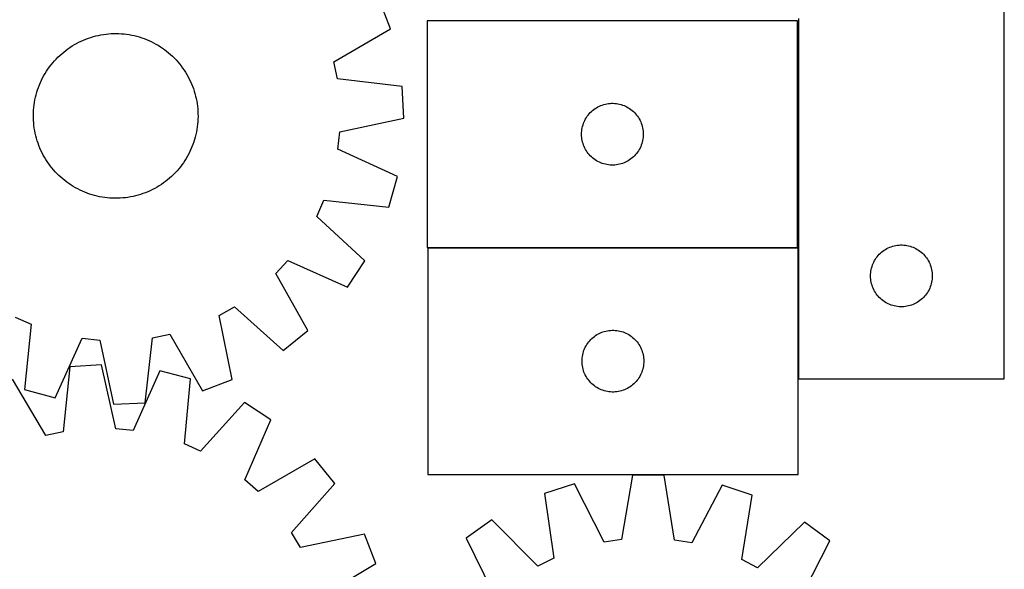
# Model space of a CAD drawing. Header units: millimetres. Extents: x 7 to 1493, y 7 to 2993.
# Tile 10 of 11: x 1015 to 1493, y 2372 to 2639. Entities that reach past the tile are written whole.
import ezdxf

# ---------------------------------------------------------------- set-up
doc = ezdxf.new("R2010")
doc.units = ezdxf.units.MM
doc.layers.add('COMMON', color=5, linetype='CONTINUOUS', true_color=0x0000ff)
doc.layers.add('CUT', color=7, linetype='CONTINUOUS', true_color=0x000000)

msp = doc.modelspace()

# ---------------------------------------------------------------- linework, layer by layer
at = {"layer": 'COMMON'}
for p, q in [((1213.226491, 2527.81222), (1393.003218, 2527.81222)), ((1393.326492, 2464.115302), (1393.326492, 2527.71222))]:
    msp.add_line(p, q, dxfattribs=at)
at = {"layer": 'CUT'}
for p, q in [((1493.426492, 2464.115302), (1493.426492, 2714.115302)), ((1195.115771, 2634.015991), (1189.677649, 2648.408954)), ((1393.003218, 2637.912221), (1213.003218, 2637.912221)), ((1213.003218, 2637.912221), (1213.003218, 2527.912221)), ((1393.003218, 2527.912221), (1393.003218, 2637.912221)), ((1393.426492, 2639.115302), (1393.426492, 2464.115302)), ((1055.685204, 2631.360596), (1056.930611, 2631.527835)), ((1056.930611, 2631.527835), (1058.180656, 2631.655872)), ((1058.180656, 2631.655872), (1059.434107, 2631.74458)), ((1059.434107, 2631.74458), (1060.689725, 2631.793873)), ((1060.689725, 2631.793873), (1061.946272, 2631.803702)), ((1061.946272, 2631.803702), (1063.202508, 2631.774057)), ((1063.202508, 2631.774057), (1064.457192, 2631.704968)), ((1064.457192, 2631.704968), (1065.709087, 2631.596501)), ((1065.709087, 2631.596501), (1066.956958, 2631.448766)), ((1066.956958, 2631.448766), (1068.199572, 2631.261906)), ((1167.610985, 2618.126953), (1195.115771, 2634.015991)), ((1041.541321, 2626.394126), (1042.637707, 2627.008086)), ((1042.637707, 2627.008086), (1043.752836, 2627.587304)), ((1043.752836, 2627.587304), (1044.885609, 2628.131209)), ((1044.885609, 2628.131209), (1046.034907, 2628.639264)), ((1046.034907, 2628.639264), (1047.199597, 2629.110969)), ((1047.199597, 2629.110969), (1048.378528, 2629.545857)), ((1048.378528, 2629.545857), (1049.570538, 2629.943499)), ((1049.570538, 2629.943499), (1050.77445, 2630.303503)), ((1050.77445, 2630.303503), (1051.989076, 2630.625513)), ((1051.989076, 2630.625513), (1053.213217, 2630.909213)), ((1053.213217, 2630.909213), (1054.445665, 2631.154321)), ((1054.445665, 2631.154321), (1055.685204, 2631.360596)), ((1068.199572, 2631.261906), (1069.435704, 2631.036108)), ((1069.435704, 2631.036108), (1070.664134, 2630.771593)), ((1070.664134, 2630.771593), (1071.883648, 2630.468622)), ((1071.883648, 2630.468622), (1073.093044, 2630.127496)), ((1073.093044, 2630.127496), (1074.291129, 2629.748549)), ((1074.291129, 2629.748549), (1075.476719, 2629.332157)), ((1075.476719, 2629.332157), (1076.648645, 2628.87873)), ((1076.648645, 2628.87873), (1077.80575, 2628.388715)), ((1077.80575, 2628.388715), (1078.946893, 2627.862597)), ((1078.946893, 2627.862597), (1080.070947, 2627.300894)), ((1080.070947, 2627.300894), (1081.176802, 2626.704161)), ((1081.176802, 2626.704161), (1082.263369, 2626.072987)), ((1034.479746, 2621.178715), (1035.415796, 2622.017057)), ((1035.415796, 2622.017057), (1036.377717, 2622.825584)), ((1036.377717, 2622.825584), (1037.36456, 2623.603496)), ((1037.36456, 2623.603496), (1038.37535, 2624.350028)), ((1038.37535, 2624.350028), (1039.409091, 2625.064441)), ((1039.409091, 2625.064441), (1040.464762, 2625.746032)), ((1040.464762, 2625.746032), (1041.541321, 2626.394126)), ((1082.263369, 2626.072987), (1083.329573, 2625.407994)), ((1083.329573, 2625.407994), (1084.374363, 2624.709839)), ((1084.374363, 2624.709839), (1085.396708, 2623.979211)), ((1085.396708, 2623.979211), (1086.395599, 2623.216831)), ((1086.395599, 2623.216831), (1087.37005, 2622.423451)), ((1087.37005, 2622.423451), (1088.3191, 2621.599855)), ((1030.218951, 2616.569709), (1031.012331, 2617.54416)), ((1031.012331, 2617.54416), (1031.835928, 2618.49321)), ((1031.835928, 2618.49321), (1032.688928, 2619.415921)), ((1032.688928, 2619.415921), (1033.570491, 2620.311384)), ((1033.570491, 2620.311384), (1034.479746, 2621.178715)), ((1088.3191, 2621.599855), (1089.241812, 2620.746854)), ((1089.241812, 2620.746854), (1090.137275, 2619.865291)), ((1090.137275, 2619.865291), (1091.004605, 2618.956036)), ((1091.004605, 2618.956036), (1091.842947, 2618.019987)), ((1091.842947, 2618.019987), (1092.651474, 2617.058066)), ((1169.349485, 2609.730704), (1167.610985, 2618.126953)), ((1026.731621, 2611.350912), (1027.362796, 2612.437478)), ((1027.362796, 2612.437478), (1028.027788, 2613.503682)), ((1028.027788, 2613.503682), (1028.725943, 2614.548473)), ((1028.725943, 2614.548473), (1029.456571, 2615.570818)), ((1029.456571, 2615.570818), (1030.218951, 2616.569709)), ((1092.651474, 2617.058066), (1093.429387, 2616.071223)), ((1093.429387, 2616.071223), (1094.175918, 2615.060433)), ((1094.175918, 2615.060433), (1094.890332, 2614.026692)), ((1094.890332, 2614.026692), (1095.571922, 2612.971021)), ((1095.571922, 2612.971021), (1096.220017, 2611.894461)), ((1024.557053, 2606.822755), (1025.047067, 2607.97986)), ((1025.047067, 2607.97986), (1025.573186, 2609.121003)), ((1025.573186, 2609.121003), (1026.134888, 2610.245056)), ((1026.134888, 2610.245056), (1026.731621, 2611.350912)), ((1096.220017, 2611.894461), (1096.833976, 2610.798076)), ((1096.833976, 2610.798076), (1097.413194, 2609.682946)), ((1097.413194, 2609.682946), (1097.957099, 2608.550174)), ((1097.957099, 2608.550174), (1098.465155, 2607.400876)), ((1200.902193, 2606.069915), (1169.349485, 2609.730704)), ((1022.96716, 2602.057758), (1023.308287, 2603.267154)), ((1023.308287, 2603.267154), (1023.687234, 2604.465238)), ((1023.687234, 2604.465238), (1024.103626, 2605.650829)), ((1024.103626, 2605.650829), (1024.557053, 2606.822755)), ((1098.465155, 2607.400876), (1098.936859, 2606.236186)), ((1098.936859, 2606.236186), (1099.371747, 2605.057255)), ((1099.371747, 2605.057255), (1099.769389, 2603.865245)), ((1099.769389, 2603.865245), (1100.129393, 2602.661333)), ((1201.626483, 2590.700922), (1200.902193, 2606.069915)), ((1021.987017, 2597.131068), (1022.173876, 2598.373682)), ((1022.173876, 2598.373682), (1022.399675, 2599.609814)), ((1022.399675, 2599.609814), (1022.66419, 2600.838243)), ((1022.66419, 2600.838243), (1022.96716, 2602.057758)), ((1100.129393, 2602.661333), (1100.451404, 2601.446707)), ((1100.451404, 2601.446707), (1100.735103, 2600.222566)), ((1100.735103, 2600.222566), (1100.980212, 2598.990118)), ((1100.980212, 2598.990118), (1101.186487, 2597.750578)), ((1021.63208, 2592.120381), (1021.661725, 2593.376617)), ((1021.661725, 2593.376617), (1021.730815, 2594.631302)), ((1021.730815, 2594.631302), (1021.839281, 2595.883197)), ((1021.839281, 2595.883197), (1021.987017, 2597.131068)), ((1101.186487, 2597.750578), (1101.353725, 2596.505172)), ((1101.353725, 2596.505172), (1101.481762, 2595.255126)), ((1101.481762, 2595.255126), (1101.570471, 2594.001676)), ((1101.570471, 2594.001676), (1101.619764, 2592.746058)), ((1291.736239, 2592.814503), (1292.260935, 2593.381383)), ((1292.260935, 2593.381383), (1292.814118, 2593.920502)), ((1292.814118, 2593.920502), (1293.394321, 2594.430428)), ((1293.394321, 2594.430428), (1294.000004, 2594.90981)), ((1294.000004, 2594.90981), (1294.629562, 2595.357376)), ((1294.629562, 2595.357376), (1295.281326, 2595.771941)), ((1295.281326, 2595.771941), (1295.953567, 2596.152403)), ((1295.953567, 2596.152403), (1296.644502, 2596.497755)), ((1296.644502, 2596.497755), (1297.3523, 2596.807081)), ((1297.3523, 2596.807081), (1298.075083, 2597.07956)), ((1298.075083, 2597.07956), (1298.810934, 2597.314469)), ((1298.810934, 2597.314469), (1299.557902, 2597.511187)), ((1299.557902, 2597.511187), (1300.314007, 2597.66919)), ((1300.314007, 2597.66919), (1301.077243, 2597.788061)), ((1301.077243, 2597.788061), (1301.845586, 2597.867484)), ((1301.845586, 2597.867484), (1302.617, 2597.907248)), ((1302.617, 2597.907248), (1303.389437, 2597.907248)), ((1303.389437, 2597.907248), (1304.16085, 2597.867484)), ((1304.16085, 2597.867484), (1304.929194, 2597.788061)), ((1304.929194, 2597.788061), (1305.69243, 2597.66919)), ((1305.69243, 2597.66919), (1306.448534, 2597.511187)), ((1306.448534, 2597.511187), (1307.195503, 2597.314469)), ((1307.195503, 2597.314469), (1307.931354, 2597.07956)), ((1307.931354, 2597.07956), (1308.654137, 2596.807081)), ((1308.654137, 2596.807081), (1309.361934, 2596.497755)), ((1309.361934, 2596.497755), (1310.052869, 2596.152403)), ((1310.052869, 2596.152403), (1310.72511, 2595.771941)), ((1310.72511, 2595.771941), (1311.376874, 2595.357376)), ((1311.376874, 2595.357376), (1312.006432, 2594.90981)), ((1312.006432, 2594.90981), (1312.612116, 2594.430428)), ((1312.612116, 2594.430428), (1313.192318, 2593.920502)), ((1313.192318, 2593.920502), (1313.745501, 2593.381383)), ((1313.745501, 2593.381383), (1314.270197, 2592.814503)), ((1021.641909, 2590.863835), (1021.63208, 2592.120381)), ((1021.691202, 2589.608216), (1021.641909, 2590.863835)), ((1021.779911, 2588.354766), (1021.691202, 2589.608216)), ((1101.530858, 2588.978591), (1101.422392, 2587.726695)), ((1101.599948, 2590.233275), (1101.530858, 2588.978591)), ((1101.629593, 2591.489511), (1101.599948, 2590.233275)), ((1101.619764, 2592.746058), (1101.629593, 2591.489511)), ((1170.557895, 2584.088995), (1201.626483, 2590.700922)), ((1288.967466, 2588.203502), (1289.258465, 2588.91903)), ((1289.258465, 2588.91903), (1289.585912, 2589.618628)), ((1289.585912, 2589.618628), (1289.94894, 2590.300442)), ((1289.94894, 2590.300442), (1290.346585, 2590.962664)), ((1290.346585, 2590.962664), (1290.777793, 2591.603538)), ((1290.777793, 2591.603538), (1291.241421, 2592.221363)), ((1291.241421, 2592.221363), (1291.736239, 2592.814503)), ((1314.270197, 2592.814503), (1314.765015, 2592.221363)), ((1314.765015, 2592.221363), (1315.228643, 2591.603538)), ((1315.228643, 2591.603538), (1315.659852, 2590.962664)), ((1315.659852, 2590.962664), (1316.057497, 2590.300442)), ((1316.057497, 2590.300442), (1316.420525, 2589.618628)), ((1316.420525, 2589.618628), (1316.747972, 2588.91903)), ((1316.747972, 2588.91903), (1317.038971, 2588.203502)), ((1021.907948, 2587.104721), (1021.779911, 2588.354766)), ((1022.075186, 2585.859314), (1021.907948, 2587.104721)), ((1022.281462, 2584.619775), (1022.075186, 2585.859314)), ((1022.52657, 2583.387326), (1022.281462, 2584.619775)), ((1100.861998, 2584.000078), (1100.597483, 2582.771649)), ((1101.087797, 2585.23621), (1100.861998, 2584.000078)), ((1101.274656, 2586.478825), (1101.087797, 2585.23621)), ((1101.422392, 2587.726695), (1101.274656, 2586.478825)), ((1169.616723, 2575.566462), (1170.557895, 2584.088995)), ((1288.003218, 2582.912221), (1288.023107, 2583.684402)), ((1288.023107, 2583.684402), (1288.08272, 2584.454536)), ((1288.08272, 2584.454536), (1288.1819, 2585.22058)), ((1288.1819, 2585.22058), (1288.320383, 2585.980502)), ((1288.320383, 2585.980502), (1288.497802, 2586.732288)), ((1288.497802, 2586.732288), (1288.713688, 2587.473944)), ((1288.713688, 2587.473944), (1288.967466, 2588.203502)), ((1317.038971, 2588.203502), (1317.292749, 2587.473944)), ((1317.292749, 2587.473944), (1317.508634, 2586.732288)), ((1317.508634, 2586.732288), (1317.686054, 2585.980502)), ((1317.686054, 2585.980502), (1317.824537, 2585.22058)), ((1317.824537, 2585.22058), (1317.923716, 2584.454536)), ((1317.923716, 2584.454536), (1317.98333, 2583.684402)), ((1317.98333, 2583.684402), (1318.003218, 2582.912221)), ((1022.810269, 2582.163185), (1022.52657, 2583.387326)), ((1023.13228, 2580.948559), (1022.810269, 2582.163185)), ((1023.492284, 2579.744648), (1023.13228, 2580.948559)), ((1023.889926, 2578.552638), (1023.492284, 2579.744648)), ((1099.574439, 2579.144654), (1099.158047, 2577.959064)), ((1099.953386, 2580.342738), (1099.574439, 2579.144654)), ((1100.294513, 2581.552135), (1099.953386, 2580.342738)), ((1100.597483, 2582.771649), (1100.294513, 2581.552135)), ((1288.023107, 2582.14004), (1288.003218, 2582.912221)), ((1288.08272, 2581.369906), (1288.023107, 2582.14004)), ((1288.1819, 2580.603863), (1288.08272, 2581.369906)), ((1288.320383, 2579.84394), (1288.1819, 2580.603863)), ((1288.497802, 2579.092154), (1288.320383, 2579.84394)), ((1288.713688, 2578.350499), (1288.497802, 2579.092154)), ((1317.508634, 2579.092154), (1317.292749, 2578.350499)), ((1317.686054, 2579.84394), (1317.508634, 2579.092154)), ((1317.824537, 2580.603863), (1317.686054, 2579.84394)), ((1317.923716, 2581.369906), (1317.824537, 2580.603863)), ((1317.98333, 2582.14004), (1317.923716, 2581.369906)), ((1318.003218, 2582.912221), (1317.98333, 2582.14004)), ((1024.324814, 2577.373706), (1023.889926, 2578.552638)), ((1024.796518, 2576.209017), (1024.324814, 2577.373706)), ((1025.304574, 2575.059718), (1024.796518, 2576.209017)), ((1025.848479, 2573.926946), (1025.304574, 2575.059718)), ((1097.688487, 2574.48889), (1097.126785, 2573.364836)), ((1098.214606, 2575.630032), (1097.688487, 2574.48889)), ((1098.70462, 2576.787137), (1098.214606, 2575.630032)), ((1099.158047, 2577.959064), (1098.70462, 2576.787137)), ((1198.493885, 2562.334522), (1169.616723, 2575.566462)), ((1288.967466, 2577.62094), (1288.713688, 2578.350499)), ((1289.258465, 2576.905413), (1288.967466, 2577.62094)), ((1289.585912, 2576.205814), (1289.258465, 2576.905413)), ((1289.94894, 2575.524), (1289.585912, 2576.205814)), ((1290.346585, 2574.861778), (1289.94894, 2575.524)), ((1290.777793, 2574.220905), (1290.346585, 2574.861778)), ((1291.241421, 2573.603079), (1290.777793, 2574.220905)), ((1315.228643, 2574.220905), (1314.765015, 2573.603079)), ((1315.659852, 2574.861778), (1315.228643, 2574.220905)), ((1316.057497, 2575.524), (1315.659852, 2574.861778)), ((1316.420525, 2576.205814), (1316.057497, 2575.524)), ((1316.747972, 2576.905413), (1316.420525, 2576.205814)), ((1317.038971, 2577.62094), (1316.747972, 2576.905413)), ((1317.292749, 2578.350499), (1317.038971, 2577.62094)), ((1026.427697, 2572.811816), (1025.848479, 2573.926946)), ((1027.041656, 2571.715431), (1026.427697, 2572.811816)), ((1027.689751, 2570.638872), (1027.041656, 2571.715431)), ((1028.371341, 2569.583201), (1027.689751, 2570.638872)), ((1029.085755, 2568.54946), (1028.371341, 2569.583201)), ((1095.233885, 2570.10621), (1094.53573, 2569.06142)), ((1095.898877, 2571.172414), (1095.233885, 2570.10621)), ((1096.530052, 2572.25898), (1095.898877, 2571.172414)), ((1097.126785, 2573.364836), (1096.530052, 2572.25898)), ((1291.736239, 2573.009939), (1291.241421, 2573.603079)), ((1292.260935, 2572.443059), (1291.736239, 2573.009939)), ((1292.814118, 2571.903941), (1292.260935, 2572.443059)), ((1293.394321, 2571.394014), (1292.814118, 2571.903941)), ((1294.000004, 2570.914632), (1293.394321, 2571.394014)), ((1294.629562, 2570.467066), (1294.000004, 2570.914632)), ((1295.281326, 2570.052502), (1294.629562, 2570.467066)), ((1295.953567, 2569.672039), (1295.281326, 2570.052502)), ((1296.644502, 2569.326687), (1295.953567, 2569.672039)), ((1297.3523, 2569.017362), (1296.644502, 2569.326687)), ((1309.361934, 2569.326687), (1308.654137, 2569.017362)), ((1310.052869, 2569.672039), (1309.361934, 2569.326687)), ((1310.72511, 2570.052502), (1310.052869, 2569.672039)), ((1311.376874, 2570.467066), (1310.72511, 2570.052502)), ((1312.006432, 2570.914632), (1311.376874, 2570.467066)), ((1312.612116, 2571.394014), (1312.006432, 2570.914632)), ((1313.192318, 2571.903941), (1312.612116, 2571.394014)), ((1313.745501, 2572.443059), (1313.192318, 2571.903941)), ((1314.270197, 2573.009939), (1313.745501, 2572.443059)), ((1314.765015, 2573.603079), (1314.270197, 2573.009939)), ((1029.832286, 2567.538669), (1029.085755, 2568.54946)), ((1030.610199, 2566.551826), (1029.832286, 2567.538669)), ((1031.418726, 2565.589906), (1030.610199, 2566.551826)), ((1032.257068, 2564.653856), (1031.418726, 2565.589906)), ((1033.124398, 2563.744601), (1032.257068, 2564.653856)), ((1091.425745, 2565.116682), (1090.572745, 2564.193971)), ((1092.249342, 2566.065732), (1091.425745, 2565.116682)), ((1093.042722, 2567.040183), (1092.249342, 2566.065732)), ((1093.805102, 2568.039075), (1093.042722, 2567.040183)), ((1094.53573, 2569.06142), (1093.805102, 2568.039075)), ((1298.075083, 2568.744883), (1297.3523, 2569.017362)), ((1298.810934, 2568.509973), (1298.075083, 2568.744883)), ((1299.557902, 2568.313256), (1298.810934, 2568.509973)), ((1300.314007, 2568.155252), (1299.557902, 2568.313256)), ((1301.077243, 2568.036381), (1300.314007, 2568.155252)), ((1301.845586, 2567.956958), (1301.077243, 2568.036381)), ((1302.617, 2567.917194), (1301.845586, 2567.956958)), ((1303.389437, 2567.917194), (1302.617, 2567.917194)), ((1304.16085, 2567.956958), (1303.389437, 2567.917194)), ((1304.929194, 2568.036381), (1304.16085, 2567.956958)), ((1305.69243, 2568.155252), (1304.929194, 2568.036381)), ((1306.448534, 2568.313256), (1305.69243, 2568.155252)), ((1307.195503, 2568.509973), (1306.448534, 2568.313256)), ((1307.931354, 2568.744883), (1307.195503, 2568.509973)), ((1308.654137, 2569.017362), (1307.931354, 2568.744883)), ((1034.019861, 2562.863038), (1033.124398, 2563.744601)), ((1034.942573, 2562.010037), (1034.019861, 2562.863038)), ((1035.891623, 2561.186441), (1034.942573, 2562.010037)), ((1036.866074, 2560.393061), (1035.891623, 2561.186441)), ((1037.864965, 2559.630681), (1036.866074, 2560.393061)), ((1085.897114, 2560.006396), (1084.886323, 2559.259864)), ((1086.883956, 2560.784309), (1085.897114, 2560.006396)), ((1087.845877, 2561.592835), (1086.883956, 2560.784309)), ((1088.781927, 2562.431177), (1087.845877, 2561.592835)), ((1089.691182, 2563.298508), (1088.781927, 2562.431177)), ((1090.572745, 2564.193971), (1089.691182, 2563.298508)), ((1194.433447, 2547.493923), (1198.493885, 2562.334522)), ((1038.88731, 2558.900053), (1037.864965, 2559.630681)), ((1039.9321, 2558.201898), (1038.88731, 2558.900053)), ((1040.998305, 2557.536905), (1039.9321, 2558.201898)), ((1042.084871, 2556.905731), (1040.998305, 2557.536905)), ((1043.190726, 2556.308998), (1042.084871, 2556.905731)), ((1044.31478, 2555.747295), (1043.190726, 2556.308998)), ((1045.455923, 2555.221177), (1044.31478, 2555.747295)), ((1046.613028, 2554.731163), (1045.455923, 2555.221177)), ((1077.226766, 2554.970628), (1076.062076, 2554.498924)), ((1078.376064, 2555.478684), (1077.226766, 2554.970628)), ((1079.508837, 2556.022589), (1078.376064, 2555.478684)), ((1080.623966, 2556.601807), (1079.508837, 2556.022589)), ((1081.720352, 2557.215766), (1080.623966, 2556.601807)), ((1082.796911, 2557.863861), (1081.720352, 2557.215766)), ((1083.852582, 2558.545451), (1082.796911, 2557.863861)), ((1084.886323, 2559.259864), (1083.852582, 2558.545451)), ((1047.784954, 2554.277736), (1046.613028, 2554.731163)), ((1048.970544, 2553.861343), (1047.784954, 2554.277736)), ((1050.168629, 2553.482397), (1048.970544, 2553.861343)), ((1051.378025, 2553.14127), (1050.168629, 2553.482397)), ((1052.59754, 2552.8383), (1051.378025, 2553.14127)), ((1053.825969, 2552.573785), (1052.59754, 2552.8383)), ((1055.062101, 2552.347986), (1053.825969, 2552.573785)), ((1056.304715, 2552.161127), (1055.062101, 2552.347986)), ((1057.552586, 2552.013391), (1056.304715, 2552.161127)), ((1058.804481, 2551.904925), (1057.552586, 2552.013391)), ((1060.059166, 2551.835835), (1058.804481, 2551.904925)), ((1061.315401, 2551.80619), (1060.059166, 2551.835835)), ((1062.571948, 2551.816019), (1061.315401, 2551.80619)), ((1063.827566, 2551.865312), (1062.571948, 2551.816019)), ((1065.081017, 2551.954021), (1063.827566, 2551.865312)), ((1066.331062, 2552.082057), (1065.081017, 2551.954021)), ((1067.576469, 2552.249296), (1066.331062, 2552.082057)), ((1068.816008, 2552.455571), (1067.576469, 2552.249296)), ((1070.048456, 2552.700679), (1068.816008, 2552.455571)), ((1071.272597, 2552.984379), (1070.048456, 2552.700679)), ((1072.487223, 2553.306389), (1071.272597, 2552.984379)), ((1073.691135, 2553.666393), (1072.487223, 2553.306389)), ((1074.883145, 2554.064036), (1073.691135, 2553.666393)), ((1076.062076, 2554.498924), (1074.883145, 2554.064036)), ((1159.31355, 2542.991756), (1162.842266, 2550.806329)), ((1162.842266, 2550.806329), (1194.433447, 2547.493923)), ((1182.688469, 2521.4839), (1159.31355, 2542.991756)), ((1213.003218, 2527.912221), (1393.003218, 2527.912221)), ((1393.226491, 2527.71222), (1213.226491, 2527.71222)), ((1213.226491, 2527.71222), (1213.226491, 2417.71222)), ((1393.226491, 2417.71222), (1393.226491, 2527.71222)), ((1434.423278, 2526.112891), (1435.052837, 2526.560457)), ((1435.052837, 2526.560457), (1435.7046, 2526.975021)), ((1435.7046, 2526.975021), (1436.376841, 2527.355484)), ((1436.376841, 2527.355484), (1437.067777, 2527.700836)), ((1437.067777, 2527.700836), (1437.775574, 2528.010162)), ((1437.775574, 2528.010162), (1438.498357, 2528.28264)), ((1438.498357, 2528.28264), (1439.234208, 2528.51755)), ((1439.234208, 2528.51755), (1439.981176, 2528.714268)), ((1439.981176, 2528.714268), (1440.737281, 2528.872271)), ((1440.737281, 2528.872271), (1441.500517, 2528.991142)), ((1441.500517, 2528.991142), (1442.26886, 2529.070565)), ((1442.26886, 2529.070565), (1443.040274, 2529.110329)), ((1443.040274, 2529.110329), (1443.812711, 2529.110329)), ((1443.812711, 2529.110329), (1444.584124, 2529.070565)), ((1444.584124, 2529.070565), (1445.352468, 2528.991142)), ((1445.352468, 2528.991142), (1446.115704, 2528.872271)), ((1446.115704, 2528.872271), (1446.871809, 2528.714268)), ((1446.871809, 2528.714268), (1447.618777, 2528.51755)), ((1447.618777, 2528.51755), (1448.354628, 2528.28264)), ((1448.354628, 2528.28264), (1449.077411, 2528.010162)), ((1449.077411, 2528.010162), (1449.785208, 2527.700836)), ((1449.785208, 2527.700836), (1450.476144, 2527.355484)), ((1450.476144, 2527.355484), (1451.148384, 2526.975021)), ((1451.148384, 2526.975021), (1451.800148, 2526.560457)), ((1451.800148, 2526.560457), (1452.429707, 2526.112891)), ((1139.448513, 2515.195225), (1145.219356, 2521.536892)), ((1145.219356, 2521.536892), (1174.240765, 2508.624396)), ((1174.240765, 2508.624396), (1182.688469, 2521.4839)), ((1430.009186, 2520.821709), (1430.372214, 2521.503523)), ((1430.372214, 2521.503523), (1430.769859, 2522.165745)), ((1430.769859, 2522.165745), (1431.201067, 2522.806619)), ((1431.201067, 2522.806619), (1431.664695, 2523.424444)), ((1431.664695, 2523.424444), (1432.159513, 2524.017584)), ((1432.159513, 2524.017584), (1432.68421, 2524.584464)), ((1432.68421, 2524.584464), (1433.237392, 2525.123583)), ((1433.237392, 2525.123583), (1433.817595, 2525.633509)), ((1433.817595, 2525.633509), (1434.423278, 2526.112891)), ((1452.429707, 2526.112891), (1453.03539, 2525.633509)), ((1453.03539, 2525.633509), (1453.615592, 2525.123583)), ((1453.615592, 2525.123583), (1454.168775, 2524.584464)), ((1454.168775, 2524.584464), (1454.693471, 2524.017584)), ((1454.693471, 2524.017584), (1455.188289, 2523.424444)), ((1455.188289, 2523.424444), (1455.651917, 2522.806619)), ((1455.651917, 2522.806619), (1456.083126, 2522.165745)), ((1456.083126, 2522.165745), (1456.480771, 2521.503523)), ((1456.480771, 2521.503523), (1456.843799, 2520.821709)), ((1428.605174, 2516.423661), (1428.743657, 2517.183583)), ((1428.743657, 2517.183583), (1428.921077, 2517.935369)), ((1428.921077, 2517.935369), (1429.136962, 2518.677025)), ((1429.136962, 2518.677025), (1429.39074, 2519.406583)), ((1429.39074, 2519.406583), (1429.681739, 2520.122111)), ((1429.681739, 2520.122111), (1430.009186, 2520.821709)), ((1456.843799, 2520.821709), (1457.171246, 2520.122111)), ((1457.171246, 2520.122111), (1457.462245, 2519.406583)), ((1457.462245, 2519.406583), (1457.716023, 2518.677025)), ((1457.716023, 2518.677025), (1457.931908, 2517.935369)), ((1457.931908, 2517.935369), (1458.109328, 2517.183583)), ((1458.109328, 2517.183583), (1458.247811, 2516.423661)), ((1155.033088, 2487.516791), (1139.448513, 2515.195225)), ((1428.426492, 2514.115302), (1428.446381, 2514.887483)), ((1428.446381, 2513.343121), (1428.426492, 2514.115302)), ((1428.446381, 2514.887483), (1428.505994, 2515.657617)), ((1428.505994, 2512.572987), (1428.446381, 2513.343121)), ((1428.505994, 2515.657617), (1428.605174, 2516.423661)), ((1428.605174, 2511.806943), (1428.505994, 2512.572987)), ((1458.247811, 2516.423661), (1458.346991, 2515.657617)), ((1458.346991, 2512.572987), (1458.247811, 2511.806943)), ((1458.346991, 2515.657617), (1458.406604, 2514.887483)), ((1458.406604, 2513.343121), (1458.346991, 2512.572987)), ((1458.406604, 2514.887483), (1458.426492, 2514.115302)), ((1458.426492, 2514.115302), (1458.406604, 2513.343121)), ((1428.743657, 2511.047021), (1428.605174, 2511.806943)), ((1428.921077, 2510.295235), (1428.743657, 2511.047021)), ((1429.136962, 2509.55358), (1428.921077, 2510.295235)), ((1429.39074, 2508.824021), (1429.136962, 2509.55358)), ((1429.681739, 2508.108493), (1429.39074, 2508.824021)), ((1430.009186, 2507.408895), (1429.681739, 2508.108493)), ((1430.372214, 2506.727081), (1430.009186, 2507.408895)), ((1456.843799, 2507.408895), (1456.480771, 2506.727081)), ((1457.171246, 2508.108493), (1456.843799, 2507.408895)), ((1457.462245, 2508.824021), (1457.171246, 2508.108493)), ((1457.716023, 2509.55358), (1457.462245, 2508.824021)), ((1457.931908, 2510.295235), (1457.716023, 2509.55358)), ((1458.109328, 2511.047021), (1457.931908, 2510.295235)), ((1458.247811, 2511.806943), (1458.109328, 2511.047021)), ((1430.769859, 2506.064859), (1430.372214, 2506.727081)), ((1431.201067, 2505.423986), (1430.769859, 2506.064859)), ((1431.664695, 2504.80616), (1431.201067, 2505.423986)), ((1432.159513, 2504.21302), (1431.664695, 2504.80616)), ((1432.68421, 2503.64614), (1432.159513, 2504.21302)), ((1433.237392, 2503.107022), (1432.68421, 2503.64614)), ((1433.817595, 2502.597095), (1433.237392, 2503.107022)), ((1434.423278, 2502.117713), (1433.817595, 2502.597095)), ((1453.03539, 2502.597095), (1452.429707, 2502.117713)), ((1453.615592, 2503.107022), (1453.03539, 2502.597095)), ((1454.168775, 2503.64614), (1453.615592, 2503.107022)), ((1454.693471, 2504.21302), (1454.168775, 2503.64614)), ((1455.188289, 2504.80616), (1454.693471, 2504.21302)), ((1455.651917, 2505.423986), (1455.188289, 2504.80616)), ((1456.083126, 2506.064859), (1455.651917, 2505.423986)), ((1456.480771, 2506.727081), (1456.083126, 2506.064859)), ((1111.966139, 2494.897788), (1119.41422, 2499.145782)), ((1119.41422, 2499.145782), (1143.025039, 2477.89716)), ((1435.052837, 2501.670147), (1434.423278, 2502.117713)), ((1435.7046, 2501.255583), (1435.052837, 2501.670147)), ((1436.376841, 2500.87512), (1435.7046, 2501.255583)), ((1437.067777, 2500.529768), (1436.376841, 2500.87512)), ((1437.775574, 2500.220443), (1437.067777, 2500.529768)), ((1438.498357, 2499.947964), (1437.775574, 2500.220443)), ((1439.234208, 2499.713054), (1438.498357, 2499.947964)), ((1439.981176, 2499.516336), (1439.234208, 2499.713054)), ((1440.737281, 2499.358333), (1439.981176, 2499.516336)), ((1441.500517, 2499.239462), (1440.737281, 2499.358333)), ((1442.26886, 2499.160039), (1441.500517, 2499.239462)), ((1443.040274, 2499.120275), (1442.26886, 2499.160039)), ((1443.812711, 2499.120275), (1443.040274, 2499.120275)), ((1444.584124, 2499.160039), (1443.812711, 2499.120275)), ((1445.352468, 2499.239462), (1444.584124, 2499.160039)), ((1446.115704, 2499.358333), (1445.352468, 2499.239462)), ((1446.871809, 2499.516336), (1446.115704, 2499.358333)), ((1447.618777, 2499.713054), (1446.871809, 2499.516336)), ((1448.354628, 2499.947964), (1447.618777, 2499.713054)), ((1449.077411, 2500.220443), (1448.354628, 2499.947964)), ((1449.785208, 2500.529768), (1449.077411, 2500.220443)), ((1450.476144, 2500.87512), (1449.785208, 2500.529768)), ((1451.148384, 2501.255583), (1450.476144, 2500.87512)), ((1451.800148, 2501.670147), (1451.148384, 2501.255583)), ((1452.429707, 2502.117713), (1451.800148, 2501.670147)), ((1012.817647, 2494.122233), (1020.632219, 2490.593517)), ((1118.234844, 2463.758133), (1111.966139, 2494.897788)), ((1020.632219, 2490.593517), (1017.319813, 2459.002336)), ((1032.160413, 2454.941897), (1045.392353, 2483.81906)), ((1045.392353, 2483.81906), (1053.914886, 2482.877887)), ((1075.895806, 2452.53359), (1079.556595, 2484.086298)), ((1079.556595, 2484.086298), (1087.952843, 2485.824797)), ((1087.952843, 2485.824797), (1103.841882, 2458.320012)), ((1143.025039, 2477.89716), (1155.033088, 2487.516791)), ((1291.959512, 2482.614502), (1292.484209, 2483.181382)), ((1292.484209, 2483.181382), (1293.037391, 2483.720501)), ((1293.037391, 2483.720501), (1293.617594, 2484.230427)), ((1293.617594, 2484.230427), (1294.223277, 2484.709809)), ((1294.223277, 2484.709809), (1294.852836, 2485.157375)), ((1294.852836, 2485.157375), (1295.504599, 2485.57194)), ((1295.504599, 2485.57194), (1296.17684, 2485.952402)), ((1296.17684, 2485.952402), (1296.867776, 2486.297754)), ((1296.867776, 2486.297754), (1297.575573, 2486.60708)), ((1297.575573, 2486.60708), (1298.298356, 2486.879559)), ((1298.298356, 2486.879559), (1299.034207, 2487.114468)), ((1299.034207, 2487.114468), (1299.781175, 2487.311186)), ((1299.781175, 2487.311186), (1300.53728, 2487.469189)), ((1300.53728, 2487.469189), (1301.300516, 2487.58806)), ((1301.300516, 2487.58806), (1302.068859, 2487.667483)), ((1302.068859, 2487.667483), (1302.840273, 2487.707247)), ((1302.840273, 2487.707247), (1303.61271, 2487.707247)), ((1303.61271, 2487.707247), (1304.384123, 2487.667483)), ((1304.384123, 2487.667483), (1305.152467, 2487.58806)), ((1305.152467, 2487.58806), (1305.915703, 2487.469189)), ((1305.915703, 2487.469189), (1306.671808, 2487.311186)), ((1306.671808, 2487.311186), (1307.418776, 2487.114468)), ((1307.418776, 2487.114468), (1308.154627, 2486.879559)), ((1308.154627, 2486.879559), (1308.87741, 2486.60708)), ((1308.87741, 2486.60708), (1309.585207, 2486.297754)), ((1309.585207, 2486.297754), (1310.276143, 2485.952402)), ((1310.276143, 2485.952402), (1310.948383, 2485.57194)), ((1310.948383, 2485.57194), (1311.600147, 2485.157375)), ((1311.600147, 2485.157375), (1312.229706, 2484.709809)), ((1312.229706, 2484.709809), (1312.835389, 2484.230427)), ((1312.835389, 2484.230427), (1313.415591, 2483.720501)), ((1313.415591, 2483.720501), (1313.968774, 2483.181382)), ((1313.968774, 2483.181382), (1314.49347, 2482.614502)), ((1053.914886, 2482.877887), (1060.526813, 2451.809299)), ((1289.190739, 2478.003501), (1289.481738, 2478.719029)), ((1289.481738, 2478.719029), (1289.809185, 2479.418627)), ((1289.809185, 2479.418627), (1290.172213, 2480.100441)), ((1290.172213, 2480.100441), (1290.569858, 2480.762663)), ((1290.569858, 2480.762663), (1291.001066, 2481.403537)), ((1291.001066, 2481.403537), (1291.464694, 2482.021362)), ((1291.464694, 2482.021362), (1291.959512, 2482.614502)), ((1314.49347, 2482.614502), (1314.988288, 2482.021362)), ((1314.988288, 2482.021362), (1315.451916, 2481.403537)), ((1315.451916, 2481.403537), (1315.883125, 2480.762663)), ((1315.883125, 2480.762663), (1316.28077, 2480.100441)), ((1316.28077, 2480.100441), (1316.643798, 2479.418627)), ((1316.643798, 2479.418627), (1316.971245, 2478.719029)), ((1316.971245, 2478.719029), (1317.262244, 2478.003501)), ((1288.24638, 2473.484401), (1288.305993, 2474.254535)), ((1288.305993, 2474.254535), (1288.405173, 2475.020579)), ((1288.405173, 2475.020579), (1288.543656, 2475.780501)), ((1288.543656, 2475.780501), (1288.721076, 2476.532287)), ((1288.721076, 2476.532287), (1288.936961, 2477.273943)), ((1288.936961, 2477.273943), (1289.190739, 2478.003501)), ((1317.262244, 2478.003501), (1317.516022, 2477.273943)), ((1317.516022, 2477.273943), (1317.731907, 2476.532287)), ((1317.731907, 2476.532287), (1317.909327, 2475.780501)), ((1317.909327, 2475.780501), (1318.04781, 2475.020579)), ((1318.04781, 2475.020579), (1318.14699, 2474.254535)), ((1318.14699, 2474.254535), (1318.206603, 2473.484401)), ((1039.401487, 2470.017963), (1036.042711, 2438.431678)), ((1054.762848, 2470.889246), (1039.401487, 2470.017963)), ((1061.671687, 2439.885332), (1054.762848, 2470.889246)), ((1288.226491, 2472.71222), (1288.24638, 2473.484401)), ((1288.24638, 2471.940039), (1288.226491, 2472.71222)), ((1288.305993, 2471.169905), (1288.24638, 2471.940039)), ((1288.405173, 2470.403862), (1288.305993, 2471.169905)), ((1288.543656, 2469.643939), (1288.405173, 2470.403862)), ((1288.721076, 2468.892153), (1288.543656, 2469.643939)), ((1288.936961, 2468.150498), (1288.721076, 2468.892153)), ((1317.731907, 2468.892153), (1317.516022, 2468.150498)), ((1317.909327, 2469.643939), (1317.731907, 2468.892153)), ((1318.04781, 2470.403862), (1317.909327, 2469.643939)), ((1318.14699, 2471.169905), (1318.04781, 2470.403862)), ((1318.206603, 2471.940039), (1318.14699, 2471.169905)), ((1318.206603, 2473.484401), (1318.226491, 2472.71222)), ((1318.226491, 2472.71222), (1318.206603, 2471.940039)), ((1083.157918, 2468.028155), (1070.202833, 2439.025732)), ((1098.036682, 2464.109873), (1083.157918, 2468.028155)), ((1095.026641, 2432.48845), (1098.036682, 2464.109873)), ((1289.190739, 2467.420939), (1288.936961, 2468.150498)), ((1289.481738, 2466.705412), (1289.190739, 2467.420939)), ((1289.809185, 2466.005813), (1289.481738, 2466.705412)), ((1290.172213, 2465.323999), (1289.809185, 2466.005813)), ((1290.569858, 2464.661777), (1290.172213, 2465.323999)), ((1291.001066, 2464.020904), (1290.569858, 2464.661777)), ((1291.464694, 2463.403078), (1291.001066, 2464.020904)), ((1315.451916, 2464.020904), (1314.988288, 2463.403078)), ((1315.883125, 2464.661777), (1315.451916, 2464.020904)), ((1316.28077, 2465.323999), (1315.883125, 2464.661777)), ((1316.643798, 2466.005813), (1316.28077, 2465.323999)), ((1316.971245, 2466.705412), (1316.643798, 2466.005813)), ((1317.262244, 2467.420939), (1316.971245, 2466.705412)), ((1317.516022, 2468.150498), (1317.262244, 2467.420939)), ((1393.426492, 2464.115302), (1493.426492, 2464.115302)), ((1027.663478, 2436.612937), (1011.512045, 2463.964463)), ((1103.841882, 2458.320012), (1118.234844, 2463.758133)), ((1291.959512, 2462.809938), (1291.464694, 2463.403078)), ((1292.484209, 2462.243058), (1291.959512, 2462.809938)), ((1293.037391, 2461.70394), (1292.484209, 2462.243058)), ((1293.617594, 2461.194013), (1293.037391, 2461.70394)), ((1294.223277, 2460.714631), (1293.617594, 2461.194013)), ((1294.852836, 2460.267065), (1294.223277, 2460.714631)), ((1295.504599, 2459.852501), (1294.852836, 2460.267065)), ((1296.17684, 2459.472038), (1295.504599, 2459.852501)), ((1296.867776, 2459.126686), (1296.17684, 2459.472038)), ((1310.276143, 2459.472038), (1309.585207, 2459.126686)), ((1310.948383, 2459.852501), (1310.276143, 2459.472038)), ((1311.600147, 2460.267065), (1310.948383, 2459.852501)), ((1312.229706, 2460.714631), (1311.600147, 2460.267065)), ((1312.835389, 2461.194013), (1312.229706, 2460.714631)), ((1313.415591, 2461.70394), (1312.835389, 2461.194013)), ((1313.968774, 2462.243058), (1313.415591, 2461.70394)), ((1314.49347, 2462.809938), (1313.968774, 2462.243058)), ((1314.988288, 2463.403078), (1314.49347, 2462.809938)), ((1017.319813, 2459.002336), (1032.160413, 2454.941897)), ((1297.575573, 2458.817361), (1296.867776, 2459.126686)), ((1298.298356, 2458.544882), (1297.575573, 2458.817361)), ((1299.034207, 2458.309972), (1298.298356, 2458.544882)), ((1299.781175, 2458.113255), (1299.034207, 2458.309972)), ((1300.53728, 2457.955251), (1299.781175, 2458.113255)), ((1301.300516, 2457.83638), (1300.53728, 2457.955251)), ((1302.068859, 2457.756957), (1301.300516, 2457.83638)), ((1302.840273, 2457.717193), (1302.068859, 2457.756957)), ((1303.61271, 2457.717193), (1302.840273, 2457.717193)), ((1304.384123, 2457.756957), (1303.61271, 2457.717193)), ((1305.152467, 2457.83638), (1304.384123, 2457.756957)), ((1305.915703, 2457.955251), (1305.152467, 2457.83638)), ((1306.671808, 2458.113255), (1305.915703, 2457.955251)), ((1307.418776, 2458.309972), (1306.671808, 2458.113255)), ((1308.154627, 2458.544882), (1307.418776, 2458.309972)), ((1308.87741, 2458.817361), (1308.154627, 2458.544882)), ((1309.585207, 2459.126686), (1308.87741, 2458.817361)), ((1060.526813, 2451.809299), (1075.895806, 2452.53359)), ((1124.157872, 2452.614255), (1102.874613, 2429.034653)), ((1137.097602, 2444.289957), (1124.157872, 2452.614255)), ((1124.463326, 2415.14635), (1137.097602, 2444.289957)), ((1036.042711, 2438.431678), (1027.663478, 2436.612937)), ((1070.202833, 2439.025732), (1061.671687, 2439.885332)), ((1102.874613, 2429.034653), (1095.026641, 2432.48845)), ((1158.387989, 2425.285082), (1130.859909, 2409.436437)), ((1168.122053, 2413.369608), (1158.387989, 2425.285082)), ((1213.226491, 2417.71222), (1393.226491, 2417.71222)), ((1312.817127, 2417.360934), (1307.430643, 2386.056612)), ((1328.202709, 2417.24088), (1312.817127, 2417.360934)), ((1333.100029, 2385.856314), (1328.202709, 2417.24088)), ((1130.859909, 2409.436437), (1124.463326, 2415.14635)), ((1147.100273, 2389.556596), (1168.122053, 2413.369608)), ((1284.595663, 2413.116551), (1269.926006, 2408.476323)), ((1298.951656, 2384.78141), (1284.595663, 2413.116551)), ((1356.354503, 2412.556616), (1341.558085, 2384.448951)), ((1370.949962, 2407.688031), (1356.354503, 2412.556616)), ((1269.926006, 2408.476323), (1274.476723, 2377.039629)), ((1365.909226, 2376.326179), (1370.949962, 2407.688031)), ((1244.397385, 2395.718764), (1231.879621, 2386.772471)), ((1266.806786, 2373.206689), (1244.397385, 2395.718764)), ((1396.276391, 2394.533648), (1373.518416, 2372.374016)), ((1408.653023, 2385.393104), (1396.276391, 2394.533648)), ((1151.419324, 2382.149494), (1147.100273, 2389.556596)), ((1182.497585, 2388.715807), (1151.419324, 2382.149494)), ((1188.073146, 2374.375526), (1182.497585, 2388.715807)), ((1231.879621, 2386.772471), (1245.922083, 2358.280648)), ((1307.430643, 2386.056612), (1298.951656, 2384.78141)), ((1341.558085, 2384.448951), (1333.100029, 2385.856314)), ((1394.167653, 2357.123884), (1408.653023, 2385.393104)), ((1160.72162, 2358.224093), (1188.073146, 2374.375526)), ((1274.476723, 2377.039629), (1266.806786, 2373.206689)), ((1373.518416, 2372.374016), (1365.909226, 2376.326179))]:
    msp.add_line(p, q, dxfattribs=at)

doc.saveas('drawing.dxf')
